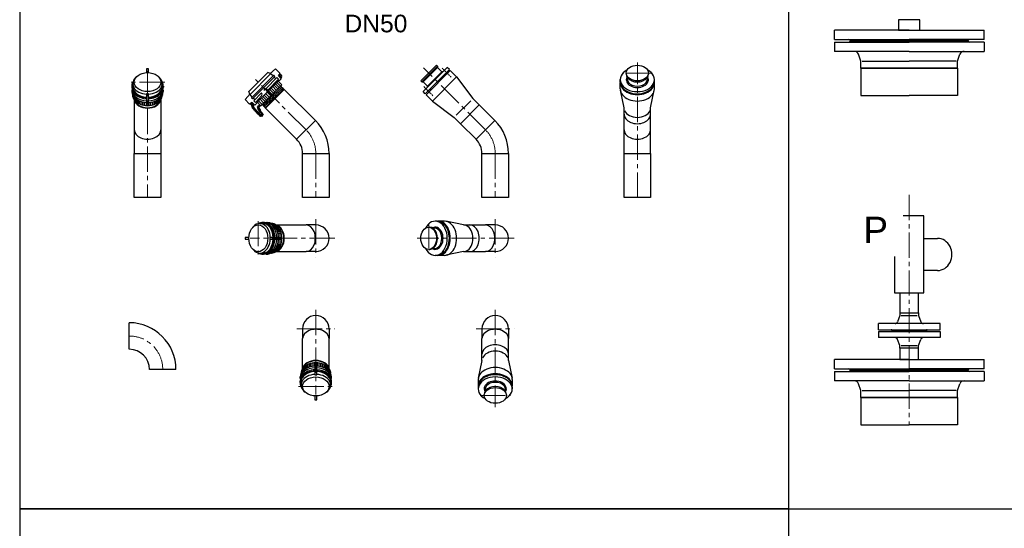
# Model space of a CAD drawing. Header units: millimetres. Extents: x -1994 to 34849, y -5138 to 8304.
# Tile 3 of 19: x 3694 to 5931, y -2995 to -1840. Entities that reach past the tile are written whole.
import ezdxf

# ---------------------------------------------------------------- set-up
doc = ezdxf.new("R2010")
doc.units = ezdxf.units.MM
doc.linetypes.add('MITTE2', pattern=[28.575, 19.05, -3.175, 3.175, -3.175])
doc.layers.add('Mittellinien', color=7, linetype='Continuous')
doc.styles.add('LBB3.5M1000', font='isocp.shx', dxfattribs={"height": 3.5})

msp = doc.modelspace()

# ---------------------------------------------------------------- hatches: boundary and pattern name
h = msp.add_hatch(color=256)
edge = h.paths.add_edge_path()
edge.add_arc((4627.05533, -1998.84052), 1.46848, 45, 405)
edge = h.paths.add_edge_path()
edge.add_arc((4660.62899, -1965.26686), 1.46848, 45, 405)

# ---------------------------------------------------------------- linework, layer by layer
at = {"color": 3}
for p, q in [((5441.72182, -2951.38152), (5441.72182, -751.40153)), ((4253.74063, -1996.39781), (4248.86737, -2001.27107)), ((4257.45723, -2000.11442), (4254.24048, -2003.33117)), ((3942.74541, -2588.69967), (3942.74541, -2528.39967)), ((4048.89541, -2634.54967), (3988.59541, -2634.54967))]:
    msp.add_line(p, q, dxfattribs=at)
at = {"color": 1}
for p, q in [((5545.26285, -1885.22939), (5545.26285, -1864.22939)), ((5715.26285, -1864.22939), (5545.26285, -1864.22939)), ((5715.26285, -1864.22939), (5885.26285, -1864.22939)), ((5885.26285, -1885.22939), (5885.26285, -1864.22939)), ((5545.26285, -1885.22939), (5715.26285, -1885.22939)), ((5545.26285, -1891.22939), (5715.26285, -1891.22939)), ((5545.26285, -1891.22939), (5545.26285, -1912.22939)), ((5581.26285, -1888.22939), (5715.26285, -1888.22939)), ((5581.26285, -1888.22939), (5581.26285, -1888.22939)), ((5885.26285, -1885.22939), (5715.26285, -1885.22939)), ((5849.26285, -1888.22939), (5715.26285, -1888.22939)), ((5885.26285, -1891.22939), (5715.26285, -1891.22939)), ((5849.26285, -1888.22939), (5849.26285, -1888.22939)), ((5885.26285, -1891.22939), (5885.26285, -1912.22939)), ((5715.26285, -1912.22939), (5545.26285, -1912.22939)), ((5605.61285, -1934.22939), (5600.13189, -1918.86874)), ((5715.26285, -1912.22939), (5885.26285, -1912.22939)), ((5824.91285, -1934.22939), (5830.39381, -1918.86874)), ((5605.61285, -1950.22939), (5605.61285, -1934.22939)), ((5608.61285, -1934.22939), (5715.26285, -1934.22939)), ((5821.91285, -1934.22939), (5715.26285, -1934.22939)), ((5824.91285, -1950.22939), (5824.91285, -1934.22939)), ((5072.14641, -1961.35124), (5072.14641, -1963.74936)), ((5122.56369, -1961.35124), (5122.56369, -1963.74936)), ((5605.61285, -1950.22939), (5715.26285, -1950.22939)), ((5824.91285, -1950.22939), (5715.26285, -1950.22939)), ((5058.59076, -1981.01581), (5058.59076, -1976.21958)), ((5058.59076, -1997.48028), (5058.59076, -1983.09157)), ((5074.18128, -1974.78071), (5074.18128, -1970.76548)), ((5120.52882, -1974.78071), (5120.52882, -1970.76548)), ((5136.11934, -1981.01581), (5136.11934, -1976.21958)), ((5136.11934, -1997.48028), (5136.11934, -1983.09157)), ((5067.20505, -2040.6464), (5058.8175, -2000.44061)), ((5127.50505, -2040.64659), (5135.8926, -2000.44061)), ((5067.20505, -2144.13057), (5067.20505, -2040.6464)), ((5127.50505, -2144.13057), (5127.50505, -2040.64659)), ((5748.79045, -2336.89108), (5779.48989, -2336.89108)), ((5779.48989, -2409.77584), (5748.79045, -2409.77584)), ((5694.06285, -2512.26434), (5688.72848, -2526.38474)), ((5694.06285, -2506.26434), (5694.06285, -2512.26434)), ((5694.06285, -2506.26434), (5736.46285, -2506.26434)), ((5697.06285, -2512.26434), (5733.46285, -2512.26434)), ((5736.46285, -2506.26434), (5736.46285, -2512.26434)), ((5736.46285, -2512.26434), (5741.79722, -2526.38474)), ((5645.26285, -2544.26434), (5645.26285, -2530.26434)), ((5785.26285, -2530.26434), (5645.26285, -2530.26434)), ((5645.26285, -2544.26434), (5785.26285, -2544.26434)), ((5645.26285, -2548.26434), (5785.26285, -2548.26434)), ((5645.26285, -2548.26434), (5645.26285, -2562.26434)), ((5676.26285, -2546.26434), (5754.26285, -2546.26434)), ((5676.26285, -2546.26434), (5676.26285, -2546.26434)), ((5676.26285, -2546.26434), (5676.26285, -2546.26434)), ((5676.26285, -2546.26434), (5754.26285, -2546.26434)), ((5754.26285, -2546.26434), (5754.26285, -2546.26434)), ((5754.26285, -2546.26434), (5754.26285, -2546.26434)), ((5785.26285, -2544.26434), (5785.26285, -2530.26434)), ((5785.26285, -2548.26434), (5785.26285, -2562.26434)), ((5785.26285, -2562.26434), (5645.26285, -2562.26434)), ((5694.06285, -2580.26434), (5688.72848, -2566.14394)), ((5736.46285, -2580.26434), (5741.79722, -2566.14394)), ((5694.06285, -2586.26434), (5694.06285, -2580.26434)), ((5697.06285, -2580.26434), (5733.46285, -2580.26434)), ((5736.46285, -2586.26434), (5736.46285, -2580.26434)), ((5545.26285, -2633.26434), (5545.26285, -2612.26434)), ((5715.26285, -2612.26434), (5545.26285, -2612.26434)), ((5715.26285, -2612.26434), (5885.26285, -2612.26434)), ((5885.26285, -2633.26434), (5885.26285, -2612.26434)), ((5545.26285, -2633.26434), (5715.26285, -2633.26434)), ((5545.26285, -2639.26434), (5715.26285, -2639.26434)), ((5545.26285, -2639.26434), (5545.26285, -2660.26434)), ((5581.26285, -2636.26434), (5715.26285, -2636.26434)), ((5581.26285, -2636.26434), (5581.26285, -2636.26434)), ((5885.26285, -2633.26434), (5715.26285, -2633.26434)), ((5849.26285, -2636.26434), (5715.26285, -2636.26434)), ((5885.26285, -2639.26434), (5715.26285, -2639.26434)), ((5849.26285, -2636.26434), (5849.26285, -2636.26434)), ((5885.26285, -2639.26434), (5885.26285, -2660.26434)), ((5715.26285, -2660.26434), (5545.26285, -2660.26434)), ((5715.26285, -2660.26434), (5885.26285, -2660.26434)), ((5605.61285, -2682.26434), (5600.13189, -2666.90369)), ((5605.61285, -2698.26434), (5605.61285, -2682.26434)), ((5608.61285, -2682.26434), (5715.26285, -2682.26434)), ((5821.91285, -2682.26434), (5715.26285, -2682.26434)), ((5824.91285, -2682.26434), (5830.39381, -2666.90369)), ((5824.91285, -2698.26434), (5824.91285, -2682.26434)), ((5605.61285, -2698.26434), (5715.26285, -2698.26434)), ((5824.91285, -2698.26434), (5715.26285, -2698.26434))]:
    msp.add_line(p, q, dxfattribs=at)
for p, q in [((4640.96491, -1943.52604), (4605.31451, -1979.17645)), ((4607.71263, -1981.57456), (4643.36303, -1945.92416)), ((4643.36303, -1945.92416), (4640.96491, -1943.52604)), ((4643.36303, -1945.92416), (4643.36303, -1948.8019)), ((4257.50071, -1960.4195), (4214.44414, -2003.47607)), ((4217.26194, -2009.80798), (4263.83262, -1963.2373)), ((4271.33756, -1966.51829), (4220.54293, -2017.31292)), ((4273.80383, -1968.98455), (4223.0092, -2019.77918)), ((4263.22854, -1962.63322), (4257.50071, -1960.4195)), ((4275.36651, -1951.79644), (4262.27619, -1963.48348)), ((4262.27619, -1963.48348), (4262.93131, -1964.1386)), ((4270.07924, -1967.77661), (4263.83262, -1963.2373)), ((4273.80383, -1968.98455), (4271.33756, -1966.51829)), ((4285.75039, -1962.18032), (4275.36651, -1951.79644)), ((4282.07289, -1968.06556), (4285.75039, -1962.18032)), ((4288.26723, -1974.2599), (4282.07289, -1968.06556)), ((4285.10512, -1963.21297), (4288.33817, -1966.44602)), ((4610.59037, -1981.57456), (4643.36303, -1948.8019)), ((4665.41853, -1948.80909), (4610.59756, -2003.63007)), ((4670.21477, -1953.60532), (4615.39379, -2008.4263)), ((4672.29053, -1955.68108), (4617.46955, -2010.50206)), ((4620.18284, -1991.16704), (4652.9555, -1958.39437)), ((4643.36303, -1948.8019), (4652.9555, -1958.39437)), ((4655.83325, -1958.39437), (4652.9555, -1958.39437)), ((4670.21477, -1953.60532), (4665.41853, -1948.80909)), ((4686.67924, -1970.06979), (4672.29053, -1955.68108)), ((3948.30745, -1991.03818), (3948.30745, -1993.50444)), ((3950.57063, -1985.4069), (3950.57063, -1992.23425)), ((4017.87873, -1985.4069), (4017.87873, -1992.23425)), ((4020.14191, -1991.03818), (4020.14191, -1993.50444)), ((4233.70189, -2027.27125), (4281.2959, -1979.67724)), ((4241.91208, -2035.48145), (4289.50609, -1987.88744)), ((4278.35628, -1971.78216), (4253.74063, -1996.39781)), ((4257.45723, -2000.11442), (4282.07289, -1975.49876)), ((4274.63968, -1973.02103), (4271.77396, -1971.01443)), ((4280.09565, -1997.29789), (4271.88545, -1989.08769)), ((4275.87855, -1974.2599), (4274.63968, -1973.02103)), ((4283.29266, -1994.10088), (4275.08246, -1985.89068)), ((4286.48967, -1990.90386), (4278.27948, -1982.69367)), ((4282.07289, -1975.49876), (4278.35628, -1971.78216)), ((4279.59515, -1977.9765), (4289.50609, -1987.88744)), ((4280.83402, -1976.73763), (4283.31176, -1979.21537)), ((4283.31176, -1979.21537), (4288.26723, -1974.2599)), ((4286.63027, -1991.88558), (4286.63027, -1990.76326)), ((4288.91627, -1970.47018), (4287.348, -1973.34067)), ((4605.31451, -1979.17645), (4607.71263, -1981.57456)), ((4607.71263, -1981.57456), (4610.59037, -1981.57456)), ((4620.18284, -1991.16704), (4610.59037, -1981.57456)), ((4620.18284, -1994.04478), (4620.18284, -1991.16704)), ((4631.85826, -2024.89077), (4686.67924, -1970.06979)), ((4686.67924, -1970.06979), (4723.75414, -2019.32713)), ((3948.37912, -1999.71599), (3948.37912, -2003.43259)), ((3948.37912, -1999.71599), (3949.32556, -1999.71599)), ((3950.57063, -2002.68376), (3950.57063, -2007.23622)), ((3950.57063, -2010.95282), (3950.57063, -2011.68445)), ((3950.94542, -2015.22603), (3950.94542, -2011.65704)), ((3951.47052, -2017.1507), (3951.47052, -2012.55497)), ((3952.12689, -2018.83731), (3952.12689, -2013.56416)), ((4016.32247, -2018.83731), (4016.32247, -2013.56416)), ((4016.97884, -2017.1507), (4016.97884, -2012.55497)), ((4017.50394, -2015.22603), (4017.50394, -2011.65704)), ((4017.87873, -2002.68376), (4017.87873, -2007.23622)), ((4017.87873, -2010.95282), (4017.87873, -2011.68445)), ((4020.07023, -1999.71599), (4019.1238, -1999.71599)), ((4020.07023, -1999.71599), (4020.07023, -2003.43259)), ((4205.82109, -2021.34187), (4217.50813, -2008.25155)), ((4216.65787, -2009.2039), (4214.44414, -2003.47607)), ((4221.80125, -2016.0546), (4217.26194, -2009.80798)), ((4217.50813, -2008.25155), (4218.16325, -2008.90667)), ((4225.8068, -2024.33164), (4243.10501, -2006.09696)), ((4229.52341, -2028.04824), (4243.54976, -2013.26255)), ((4257.71656, -2019.67698), (4249.50636, -2011.46678)), ((4251.4259, -2040.03979), (4294.06444, -1997.40126)), ((4252.38515, -2040.99904), (4295.02368, -1998.3605)), ((4260.91357, -2016.47997), (4252.70337, -2008.26977)), ((4253.74063, -1996.39781), (4257.45723, -2000.11442)), ((4264.11058, -2013.28295), (4255.90039, -2005.07276)), ((4267.3076, -2010.08594), (4259.0974, -2001.87574)), ((4270.50461, -2006.88893), (4262.29441, -1998.67873)), ((4273.70162, -2003.69191), (4265.49142, -1995.48172)), ((4276.89863, -2000.4949), (4268.68844, -1992.2847)), ((4286.63027, -1991.88558), (4288.40829, -1991.88558)), ((4288.6481, -1991.98492), (4288.68924, -1992.02606)), ((4288.78858, -1994.04389), (4288.78858, -1992.26587)), ((4288.78858, -1994.04389), (4290.56659, -1994.04389)), ((4290.80641, -1994.14322), (4290.84755, -1994.18437)), ((4290.94688, -1996.2022), (4290.94688, -1994.42418)), ((4290.94688, -1996.2022), (4292.7249, -1996.2022)), ((4292.96471, -1996.30153), (4293.00586, -1996.34267)), ((4293.10519, -1998.3605), (4293.10519, -1996.58249)), ((4294.06444, -1997.40126), (4295.02368, -1998.3605)), ((4615.39379, -2008.4263), (4610.59756, -2003.63007)), ((4617.46955, -2010.50206), (4631.85826, -2024.89077)), ((3953.14427, -2020.81141), (3953.14427, -2014.94228)), ((3954.07468, -2022.25735), (3954.07468, -2144.13057)), ((3954.4242, -2022.74172), (3954.4242, -2016.44037)), ((3955.91926, -2024.55686), (3955.91926, -2017.94774)), ((3957.5664, -2026.2091), (3957.5664, -2019.38185)), ((3959.26667, -2027.64835), (3959.26667, -2020.66845)), ((3961.44515, -2029.20141), (3961.44515, -2022.08783)), ((3963.57049, -2030.47273), (3963.57049, -2023.26936)), ((3966.33343, -2031.84007), (3966.33343, -2024.55648)), ((3969.52144, -2033.09017), (3969.52144, -2025.74582)), ((3973.24079, -2034.17832), (3973.24079, -2026.78948)), ((3977.33207, -2034.97701), (3977.33207, -2027.5599)), ((3981.52962, -2035.40502), (3981.52962, -2027.97417)), ((3986.91974, -2035.40502), (3986.91974, -2027.97417)), ((3991.11729, -2034.97701), (3991.11729, -2027.5599)), ((3995.20856, -2034.17832), (3995.20856, -2026.78948)), ((3998.92791, -2033.09017), (3998.92791, -2025.74582)), ((4002.11592, -2031.84007), (4002.11592, -2024.55648)), ((4004.87887, -2030.47273), (4004.87887, -2023.26936)), ((4007.00421, -2029.20141), (4007.00421, -2022.08783)), ((4009.18269, -2027.64835), (4009.18269, -2020.66845)), ((4010.88296, -2026.2091), (4010.88296, -2019.38185)), ((4012.5301, -2024.55686), (4012.5301, -2017.94774)), ((4014.02516, -2022.74172), (4014.02516, -2016.44037)), ((4014.37468, -2022.25735), (4014.37468, -2144.13057)), ((4015.30509, -2020.81141), (4015.30509, -2014.94228)), ((4216.20497, -2031.72575), (4205.82109, -2021.34187)), ((4222.0902, -2028.04824), (4216.20497, -2031.72575)), ((4217.23762, -2031.08048), (4220.47066, -2034.31352)), ((4223.0092, -2019.77918), (4220.54293, -2017.31292)), ((4228.28454, -2034.24258), (4222.0902, -2028.04824)), ((4224.49483, -2034.89163), (4227.36531, -2033.32336)), ((4227.04567, -2020.61504), (4225.03907, -2017.74931)), ((4229.52341, -2028.04824), (4225.8068, -2024.33164)), ((4228.28454, -2021.85391), (4227.04567, -2020.61504)), ((4233.24001, -2029.28711), (4228.28454, -2034.24258)), ((4230.76227, -2026.80938), (4233.24001, -2029.28711)), ((4232.00114, -2025.57051), (4241.91208, -2035.48145)), ((4244.92851, -2032.46503), (4236.71831, -2024.25483)), ((4248.12552, -2029.26802), (4239.91532, -2021.05782)), ((4251.32253, -2026.071), (4243.11233, -2017.86081)), ((4245.91023, -2032.60563), (4244.78791, -2032.60563)), ((4245.91023, -2032.60563), (4245.91023, -2034.38364)), ((4246.00956, -2034.62346), (4246.05071, -2034.6646)), ((4248.06853, -2034.76393), (4246.29052, -2034.76393)), ((4254.51954, -2022.87399), (4246.30935, -2014.66379)), ((4248.06853, -2034.76393), (4248.06853, -2036.54195)), ((4631.85826, -2024.89077), (4681.1156, -2061.96567)), ((4685.91184, -2057.16944), (4718.9579, -2024.12337)), ((4723.75414, -2019.32713), (4738.14285, -2033.71584)), ((4248.16787, -2036.78176), (4248.20901, -2036.82291)), ((4250.22684, -2036.92224), (4248.44882, -2036.92224)), ((4250.22684, -2036.92224), (4250.22684, -2038.70026)), ((4250.32617, -2038.94007), (4250.36732, -2038.98121)), ((4252.38515, -2039.08055), (4250.60713, -2039.08055)), ((4252.38515, -2040.99904), (4251.4259, -2040.03979)), ((4323.09582, -2111.70972), (4365.73436, -2069.07118)), ((4695.50431, -2076.35438), (4681.1156, -2061.96567)), ((4730.85965, -2111.70972), (4773.49819, -2069.07118)), ((4336.52498, -2144.13057), (4396.82498, -2144.13057)), ((4744.2888, -2144.13057), (4804.5888, -2144.13057)), ((4239.43154, -2302.93199), (4246.2589, -2302.93199)), ((4245.06282, -2300.66881), (4247.52909, -2300.66881)), ((4253.74063, -2300.74049), (4257.45723, -2300.74049)), ((4253.74063, -2300.74049), (4253.74063, -2301.68692)), ((4256.7084, -2302.93199), (4261.26086, -2302.93199)), ((4264.97746, -2302.93199), (4265.70909, -2302.93199)), ((4269.25068, -2303.30678), (4265.68168, -2303.30678)), ((4271.17534, -2303.83188), (4266.57961, -2303.83188)), ((4272.86195, -2304.48825), (4267.5888, -2304.48825)), ((4642.80428, -2297.82175), (4638.00804, -2297.82175)), ((4659.26875, -2297.82175), (4644.88004, -2297.82175)), ((4702.43506, -2306.43604), (4662.22908, -2298.04849)), ((4274.83606, -2305.50563), (4268.96692, -2305.50563)), ((4276.76636, -2306.78556), (4270.46501, -2306.78556)), ((4278.5815, -2308.28062), (4271.97238, -2308.28062)), ((4280.23374, -2309.92776), (4273.4065, -2309.92776)), ((4281.673, -2311.62803), (4274.6931, -2311.62803)), ((4283.22605, -2313.80651), (4276.11247, -2313.80651)), ((4276.28199, -2306.43604), (4344.41509, -2306.43604)), ((4284.49738, -2315.93185), (4277.294, -2315.93185)), ((4285.86471, -2318.69479), (4278.58112, -2318.69479)), ((4287.11481, -2321.88281), (4279.77046, -2321.88281)), ((4288.20297, -2325.60215), (4280.81412, -2325.60215)), ((4366.67498, -2306.43604), (4344.41509, -2306.43604)), ((4623.13971, -2311.3774), (4625.53783, -2311.3774)), ((4636.56917, -2313.41227), (4632.55395, -2313.41227)), ((4702.43506, -2306.43604), (4752.17892, -2306.43604)), ((4774.4388, -2306.43604), (4752.17892, -2306.43604)), ((4288.20297, -2347.56993), (4280.81412, -2347.56993)), ((4289.00165, -2329.69343), (4281.58454, -2329.69343)), ((4289.00165, -2343.47865), (4281.58454, -2343.47865)), ((4289.42967, -2333.89098), (4281.99882, -2333.89098)), ((4289.42967, -2339.2811), (4281.99882, -2339.2811)), ((4239.43154, -2370.24009), (4246.2589, -2370.24009)), ((4253.74063, -2372.43159), (4253.74063, -2371.48516)), ((4256.7084, -2370.24009), (4261.26086, -2370.24009)), ((4264.97746, -2370.24009), (4265.70909, -2370.24009)), ((4269.25068, -2369.8653), (4265.68168, -2369.8653)), ((4271.17534, -2369.3402), (4266.57961, -2369.3402)), ((4272.86195, -2368.68383), (4267.5888, -2368.68383)), ((4274.83606, -2367.66645), (4268.96692, -2367.66645)), ((4276.76636, -2366.38652), (4270.46501, -2366.38652)), ((4278.5815, -2364.89146), (4271.97238, -2364.89146)), ((4280.23374, -2363.24432), (4273.4065, -2363.24432)), ((4281.673, -2361.54405), (4274.6931, -2361.54405)), ((4283.22605, -2359.36557), (4276.11247, -2359.36557)), ((4276.28199, -2366.73604), (4344.41509, -2366.73604)), ((4284.49738, -2357.24023), (4277.294, -2357.24023)), ((4285.86471, -2354.47729), (4278.58112, -2354.47729)), ((4287.11481, -2351.28927), (4279.77046, -2351.28927)), ((4366.67498, -2366.73604), (4344.41509, -2366.73604)), ((4623.13971, -2361.79468), (4625.53783, -2361.79468)), ((4636.56917, -2359.75981), (4632.55395, -2359.75981)), ((4702.43487, -2366.73604), (4662.22908, -2375.12359)), ((4702.43487, -2366.73604), (4752.17892, -2366.73604)), ((4774.4388, -2366.73604), (4752.17892, -2366.73604)), ((4245.06282, -2372.50327), (4247.52909, -2372.50327)), ((4253.74063, -2372.43159), (4257.45723, -2372.43159)), ((4642.80428, -2375.35033), (4638.00804, -2375.35033)), ((4659.26875, -2375.35033), (4644.88004, -2375.35033)), ((4336.52498, -2542.32036), (4336.52498, -2564.58024)), ((4396.82498, -2542.32036), (4396.82498, -2564.58024)), ((4744.2888, -2542.32036), (4744.2888, -2564.58024)), ((4804.5888, -2542.32036), (4804.5888, -2564.58024)), ((4336.52498, -2632.71335), (4336.52498, -2564.58024)), ((4396.82498, -2632.71335), (4396.82498, -2564.58024)), ((4744.2888, -2614.3241), (4744.2888, -2564.58024)), ((4804.5888, -2614.32429), (4804.5888, -2564.58024)), ((4744.2888, -2614.3241), (4735.90125, -2654.53008)), ((4804.5888, -2614.32429), (4812.97635, -2654.53008)), ((4333.39572, -2639.74466), (4333.39572, -2643.31365)), ((4333.92082, -2637.81999), (4333.92082, -2642.41572)), ((4334.57719, -2636.13338), (4334.57719, -2641.40653)), ((4335.59457, -2634.15928), (4335.59457, -2640.02841)), ((4336.8745, -2632.22897), (4336.8745, -2638.53032)), ((4338.36956, -2630.41383), (4338.36956, -2637.02296)), ((4340.0167, -2628.76159), (4340.0167, -2635.58884)), ((4341.71697, -2627.32234), (4341.71697, -2634.30224)), ((4343.89545, -2625.76928), (4343.89545, -2632.88286)), ((4346.02079, -2624.49796), (4346.02079, -2631.70133)), ((4348.78373, -2623.13062), (4348.78373, -2630.41421)), ((4351.97174, -2621.88052), (4351.97174, -2629.22488)), ((4355.69109, -2620.79237), (4355.69109, -2628.18121)), ((4359.78237, -2619.99368), (4359.78237, -2627.41079)), ((4363.97992, -2619.56567), (4363.97992, -2626.99652)), ((4369.37004, -2619.56567), (4369.37004, -2626.99652)), ((4373.56759, -2619.99368), (4373.56759, -2627.41079)), ((4377.65886, -2620.79237), (4377.65886, -2628.18121)), ((4381.37821, -2621.88052), (4381.37821, -2629.22488)), ((4384.56622, -2623.13062), (4384.56622, -2630.41421)), ((4387.32917, -2624.49796), (4387.32917, -2631.70133)), ((4389.45451, -2625.76928), (4389.45451, -2632.88286)), ((4391.63299, -2627.32234), (4391.63299, -2634.30224)), ((4393.33326, -2628.76159), (4393.33326, -2635.58884)), ((4394.9804, -2630.41383), (4394.9804, -2637.02296)), ((4396.47546, -2632.22897), (4396.47546, -2638.53032)), ((4397.75539, -2634.15928), (4397.75539, -2640.02841)), ((4398.77277, -2636.13338), (4398.77277, -2641.40653)), ((4399.42914, -2637.81999), (4399.42914, -2642.41572)), ((4399.95424, -2639.74466), (4399.95424, -2643.31365)), ((4330.75775, -2663.93251), (4330.75775, -2661.46625)), ((4330.82942, -2655.2547), (4330.82942, -2651.5381)), ((4330.82942, -2655.2547), (4331.77586, -2655.2547)), ((4333.02093, -2644.01787), (4333.02093, -2643.28624)), ((4333.02093, -2652.28693), (4333.02093, -2647.73447)), ((4333.02093, -2669.5638), (4333.02093, -2662.73644)), ((4400.32902, -2644.01787), (4400.32902, -2643.28624)), ((4400.32902, -2652.28693), (4400.32902, -2647.73447)), ((4400.32902, -2669.5638), (4400.32902, -2662.73644)), ((4402.52053, -2655.2547), (4401.5741, -2655.2547)), ((4402.52053, -2655.2547), (4402.52053, -2651.5381)), ((4402.59221, -2663.93251), (4402.59221, -2661.46625)), ((4735.67452, -2657.49041), (4735.67452, -2671.87912)), ((4813.20309, -2657.49041), (4813.20309, -2671.87912)), ((4735.67452, -2673.95488), (4735.67452, -2678.75111)), ((4751.26503, -2680.18999), (4751.26503, -2684.20521)), ((4797.61257, -2680.18999), (4797.61257, -2684.20521)), ((4813.20309, -2673.95488), (4813.20309, -2678.75111)), ((4749.23016, -2693.61945), (4749.23016, -2691.22133)), ((4799.64745, -2693.61945), (4799.64745, -2691.22133))]:
    msp.add_line(p, q)
at = {"color": 1, "linetype": 'MITTE2', "lineweight": 5, "ltscale": 3}
for p, q in [((5097.35505, -2244.13057), (5097.35505, -1937.26063)), ((5131.71988, -1961.35124), (5062.99022, -1961.35124))]:
    msp.add_line(p, q, dxfattribs=at)
at = {"linetype": 'MITTE2', "lineweight": 5, "ltscale": 3}
for p, q in [((3984.22468, -1956.95131), (3984.22468, -2244.13057)), ((4752.17892, -2090.39045), (4611.61219, -1949.82372)), ((4023.34802, -1981.94778), (3945.10134, -1981.94778)), ((4344.41509, -2090.39045), (4227.73258, -1973.70794)), ((4366.67498, -2144.13057), (4366.67498, -2244.13057)), ((4774.4388, -2144.13057), (4774.4388, -2244.13057)), ((5715.26285, -2238.08123), (5715.26285, -2760.26434)), ((4235.97243, -2297.4627), (4235.97243, -2375.70938)), ((4366.67498, -2293.50271), (4366.67498, -2379.66937)), ((4623.13971, -2302.22121), (4623.13971, -2370.95087)), ((4774.4388, -2293.50271), (4774.4388, -2379.66937)), ((4409.75831, -2336.58604), (4217.82911, -2336.58604)), ((4817.52214, -2336.58604), (4596.81055, -2336.58604)), ((4366.67498, -2499.23702), (4366.67498, -2691.16623)), ((4774.4388, -2499.23702), (4774.4388, -2719.94861)), ((4323.59165, -2542.32036), (4409.75831, -2542.32036)), ((4731.35547, -2542.32036), (4817.52214, -2542.32036)), ((4327.55164, -2673.02291), (4405.79832, -2673.02291)), ((4740.07397, -2693.61945), (4808.80363, -2693.61945))]:
    msp.add_line(p, q, dxfattribs=at)
at = {"lineweight": 15}
for p, q in [((4245.91023, -2032.60563), (4288.78858, -1994.04389)), ((4248.06853, -2034.76393), (4290.94688, -1996.2022)), ((4250.22684, -2036.92224), (4293.10519, -1998.3605)), ((4275.4819, -2001.91164), (4286.63027, -1991.88558))]:
    msp.add_line(p, q, dxfattribs=at)
at = {"color": 1}
for points in [[(5691.11285, -1864.22939), (5739.41285, -1864.22939), (5739.41285, -1840.22939), (5691.11285, -1840.22939)], [(5067.20505, -2144.13057), (5127.50505, -2144.13057), (5127.50505, -2244.13057), (5067.20505, -2244.13057)], [(5694.06285, -2612.26434), (5736.46285, -2612.26434), (5736.46285, -2586.26434), (5694.06285, -2586.26434)]]:
    msp.add_lwpolyline(points, close=True, dxfattribs=at)
for points in [[(3986.19945, -1960.46483), (3986.19945, -1951.79644), (3982.2499, -1951.79644), (3982.2499, -1960.46483)], [(4239.09768, -2032.66705), (4235.45514, -2036.30959), (4237.48557, -2038.34002), (4241.12811, -2034.69748)], [(4214.48947, -2334.61127), (4205.82109, -2334.61127), (4205.82109, -2338.56081), (4214.48947, -2338.56081)], [(4364.7002, -2694.50586), (4364.7002, -2703.17425), (4368.64975, -2703.17425), (4368.64975, -2694.50586)]]:
    msp.add_lwpolyline(points)
for points in [[(5715.26285, -1950.22939), (5605.61285, -1950.22939), (5605.61285, -2012.22939), (5715.26285, -2012.22939)], [(5715.26285, -1950.22939), (5824.91285, -1950.22939), (5824.91285, -2012.22939), (5715.26285, -2012.22939)], [(5748.79045, -2285.88044), (5748.79045, -2285.88044), (5681.73594, -2285.88044), (5681.73594, -2460.78649), (5748.79045, -2460.78649), (5748.79045, -2285.88044)], [(5694.06285, -2460.78649), (5694.06285, -2506.26434), (5736.46285, -2506.26434), (5736.46285, -2460.78649)], [(5715.26285, -2698.26434), (5605.61285, -2698.26434), (5605.61285, -2760.26434), (5715.26285, -2760.26434)], [(5715.26285, -2698.26434), (5824.91285, -2698.26434), (5824.91285, -2760.26434), (5715.26285, -2760.26434)]]:
    msp.add_lwpolyline(points, dxfattribs=at)
for points in [[(3982.2499, -2008.25155), (3982.2499, -2035.30686), (3986.19945, -2035.30686), (3986.19945, -2008.25155)], [(4323.09582, -2111.70972), (4365.73436, -2069.07118), (4295.02368, -1998.3605), (4252.38515, -2040.99904)], [(4730.85965, -2111.70972), (4773.49819, -2069.07118), (4738.14285, -2033.71584), (4695.50431, -2076.35438)], [(3954.07468, -2144.13057), (4014.37468, -2144.13057), (4014.37468, -2244.13057), (3954.07468, -2244.13057)], [(4336.52498, -2144.13057), (4396.82498, -2144.13057), (4396.82498, -2244.13057), (4336.52498, -2244.13057)], [(4744.2888, -2144.13057), (4804.5888, -2144.13057), (4804.5888, -2244.13057), (4744.2888, -2244.13057)], [(4262.27619, -2338.56081), (4289.3315, -2338.56081), (4289.3315, -2334.61127), (4262.27619, -2334.61127)], [(4368.64975, -2646.71914), (4368.64975, -2619.66383), (4364.7002, -2619.66383), (4364.7002, -2646.71914)]]:
    msp.add_lwpolyline(points, close=True)
at = {"color": 3}
msp.add_lwpolyline([(5441.72182, -2951.38152), (3693.69066, -2951.38152), (3693.69066, -5137.93409), (5441.72182, -5137.93409)], close=True, dxfattribs=at)
for centre, radius in [((4285.59895, -1968.07762), 1.71765), ((4660.62899, -1965.26686), 1.46848), ((4627.05533, -1998.84052), 1.46848), ((4222.10227, -2031.57431), 1.71765), ((4222.1853, -2034.31618), 1.78561), ((4222.95505, -2037.39725), 1.78561), ((4235.91164, -2037.72544), 1.78561), ((4224.35514, -2039.98801), 1.78561), ((4226.17543, -2042.29859), 1.78561), ((4228.17081, -2044.57412), 1.78561), ((4230.09617, -2046.77964), 1.78561), ((4232.09153, -2049.1252), 1.78561), ((4234.0169, -2051.26069), 1.78561), ((4236.18737, -2053.36113), 1.78561), ((4236.25647, -2040.55716), 1.78561), ((4237.18844, -2043.07797), 1.78561), ((4238.49789, -2055.53156), 1.78561), ((4238.63844, -2045.42602), 1.78561), ((4240.05382, -2048.29208), 1.78561), ((4240.59828, -2057.91212), 1.78561), ((4241.43475, -2050.70921), 1.78561), ((4243.54097, -2052.67727), 1.78561), ((4243.67811, -2058.20268), 1.78561), ((4244.88728, -2055.54335), 1.78561)]:
    msp.add_circle(centre, radius)
at = {"color": 1}
for centre, radius, start, end in [((5578.26285, -1888.22939), 3, 0, 90), ((5578.26285, -1888.22939), 3, 270, 0), ((5852.26285, -1888.22939), 3, 90, 180), ((5852.26285, -1888.22939), 3, 180, 270), ((5590.7135, -1922.22939), 10, 19.63732419, 90), ((5839.8122, -1922.22939), 10, 90, 160.36267581), ((5683.11564, -2524.26434), 6, 270, 339.30454927), ((5747.41006, -2524.26434), 6, 200.69545073, 270), ((5674.26285, -2546.26434), 2, 0, 90), ((5674.26285, -2546.26434), 2, 270, 0), ((5756.26285, -2546.26434), 2, 90, 180), ((5756.26285, -2546.26434), 2, 180, 270), ((5683.11564, -2568.26434), 6, 20.69545073, 90), ((5747.41006, -2568.26434), 6, 90, 159.30454927), ((5578.26285, -2636.26434), 3, 0, 90), ((5578.26285, -2636.26434), 3, 270, 0), ((5852.26285, -2636.26434), 3, 90, 180), ((5852.26285, -2636.26434), 3, 180, 270), ((5590.7135, -2670.26434), 10, 19.63732419, 90), ((5839.8122, -2670.26434), 10, 90, 160.36267581)]:
    msp.add_arc(centre, radius, start, end, dxfattribs=at)
for centre, radius, start, end in [((4285.94005, -1968.84414), 3.39145, 331.35026632, 45), ((4238.56121, -2009.97558), 5.97409, 326.61899908, 40.48427326), ((4288.40829, -1992.22473), 0.33915, 45, 90), ((4288.44943, -1992.26587), 0.33915, 0, 45), ((4290.56659, -1994.38304), 0.33915, 45, 90), ((4290.60774, -1994.42418), 0.33915, 0, 45), ((4292.7249, -1996.54134), 0.33915, 45, 90), ((4292.76604, -1996.58249), 0.33915, 0, 45), ((4222.86878, -2031.9154), 3.39145, 225, 298.64973368), ((4246.24937, -2034.38364), 0.33915, 180, 225), ((4246.29052, -2034.42479), 0.33915, 225, 270), ((4248.40768, -2036.54195), 0.33915, 180, 225), ((4248.44882, -2036.5831), 0.33915, 225, 270), ((4250.56598, -2038.70026), 0.33915, 180, 225), ((4250.60713, -2038.7414), 0.33915, 225, 270), ((4290.67498, -2144.13057), 106.15, 0, 45), ((4698.4388, -2144.13057), 106.15, 0, 45), ((4290.67498, -2144.13057), 45.85, 0, 45), ((4698.4388, -2144.13057), 45.85, 0, 45), ((4366.67498, -2336.58604), 30.15, 270, 90), ((4774.4388, -2336.58604), 30.15, 270, 90), ((3942.74541, -2634.54967), 106.15, 0, 90), ((4366.67498, -2542.32036), 30.15, 0, 180), ((4774.4388, -2542.32036), 30.15, 0, 180), ((3942.74541, -2634.54967), 45.85, 0, 90)]:
    msp.add_arc(centre, radius, start, end)
at = {"linetype": 'MITTE2', "lineweight": 5, "ltscale": 3}
for centre, end in [((4290.67498, -2144.13057), 45), ((4698.4388, -2144.13057), 45), ((3942.74541, -2634.54967), 90)]:
    msp.add_arc(centre, 76, 0, end, dxfattribs=at)
at = {"color": 1}
msp.add_ellipse((5097.35505, -1961.35124), major_axis=(-25.20864, 0), ratio=0.7071067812, dxfattribs=at)
for centre, major_axis, ratio, start_param, end_param in [((3984.22468, -1985.4069), (33.65405, 0), 0.7071067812, 2.369992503, 4.6536766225), ((3984.22468, -1985.4069), (33.65405, 0), 0.7071067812, 4.7711013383, 7.0547854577), ((3984.22468, -1991.03818), (35.91723, 0), 0.7315358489, 2.732916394, 4.657380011), ((3984.22468, -1991.03818), (35.91723, 0), 0.7315358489, 4.7673979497, 6.691861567), ((3984.22468, -1993.50444), (35.91723, 0), 0.7315358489, 4.7673979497, 6.643246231), ((3984.22468, -1993.50444), (35.91723, 0), 0.7315358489, 3.1415926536, 4.657380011), ((3984.22468, -1998.0569), (35.91723, 0), 0.7315358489, 3.2047785, 4.6573800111), ((3984.22468, -2001.7735), (35.91723, 0), 0.7315358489, 3.2047785, 4.6573800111), ((3984.22468, -1992.23425), (33.65405, 0), 0.7071067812, 3.1415926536, 4.6536766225), ((3984.22468, -2011.68445), (33.65405, 0), 0.7071067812, 3.1415926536, 6.2831853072), ((3984.22468, -1992.23425), (33.65405, 0), 0.7071067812, 4.7711013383, 6.2831853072), ((3984.22468, -1998.0569), (35.91723, 0), 0.7315358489, 4.7673979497, 6.2199994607), ((3984.22468, -2001.7735), (35.91723, 0), 0.7315358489, 4.7673979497, 6.2199994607), ((3984.22468, -2019.67977), (-30.15, 0), 0.7071067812, 0.1408575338, 3.00073512), ((3984.22468, -2018.72052), (-30.15, 0), 0.7071067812, 0.2091144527, 2.9324782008), ((3984.22468, -2090.39045), (-30.15, 0), 0.7071067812, 6.2831853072, 9.4247779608), ((4239.43154, -2336.58604), (0, 33.65405), 0.7071067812, 4.7711013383, 7.0547854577), ((4245.06282, -2336.58604), (0, 35.91723), 0.7315358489, 4.7673979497, 6.691861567), ((4247.52909, -2336.58604), (0, 35.91723), 0.7315358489, 4.7673979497, 6.643246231), ((4246.2589, -2336.58604), (0, 33.65405), 0.7071067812, 4.7711013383, 6.2831853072), ((4252.08154, -2336.58604), (0, 35.91723), 0.7315358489, 4.7673979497, 6.2199994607), ((4255.79815, -2336.58604), (0, 35.91723), 0.7315358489, 4.7673979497, 6.2199994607), ((4265.70909, -2336.58604), (0, 33.65405), 0.7071067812, 3.1415926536, 6.2831853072), ((4638.00804, -2336.58604), (0, -38.76429), 0.7071067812, 5.3505811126, 10.3573821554), ((4642.80428, -2336.58604), (0, -38.76429), 0.7071067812, 0, 3.1415926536), ((4644.88004, -2336.58604), (0, -38.76429), 0.7071067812, 6.2453119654, 9.4626513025), ((4659.26875, -2336.58604), (0, -38.76429), 0.7071067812, 6.2831853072, 9.4247779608), ((4273.70441, -2336.58604), (0, -30.15), 0.7071067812, 0.1408575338, 3.00073512), ((4272.74517, -2336.58604), (0, -30.15), 0.7071067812, 0.2091144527, 2.9324782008), ((4344.41509, -2336.58604), (0, -30.15), 0.7071067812, 6.2831853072, 9.4247779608), ((4625.53783, -2336.58604), (0, -25.20864), 0.7071067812, 0, 3.1415926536), ((4638.00804, -2336.58604), (0, -25.20864), 0.7071067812, 5.9258366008, 9.7821266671), ((4636.56917, -2336.58604), (0, 23.17377), 0.7071067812, 3.1415926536, 6.2831853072), ((4702.43487, -2336.58604), (0, -30.15), 0.7071067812, 0.2965799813, 2.845012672), ((4716.82358, -2336.58604), (0, -30.15), 0.7071067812, 0, 3.1415926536), ((4752.17892, -2336.58604), (0, -30.15), 0.7071067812, 6.2831853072, 9.4247779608), ((4239.43154, -2336.58604), (0, 33.65405), 0.7071067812, 2.369992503, 4.6536766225), ((4245.06282, -2336.58604), (0, 35.91723), 0.7315358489, 2.732916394, 4.657380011), ((4246.2589, -2336.58604), (0, 33.65405), 0.7071067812, 3.1415926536, 4.6536766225), ((4247.52909, -2336.58604), (0, 35.91723), 0.7315358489, 3.1415926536, 4.657380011), ((4252.08154, -2336.58604), (0, 35.91723), 0.7315358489, 3.2047785, 4.6573800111), ((4255.79815, -2336.58604), (0, 35.91723), 0.7315358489, 3.2047785, 4.6573800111), ((4366.67498, -2564.58024), (30.15, 0), 0.7071067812, 6.2831853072, 9.4247779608), ((4774.4388, -2564.58024), (30.15, 0), 0.7071067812, 6.2831853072, 9.4247779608), ((4774.4388, -2599.93558), (30.15, 0), 0.7071067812, 0, 3.1415926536), ((4774.4388, -2614.32429), (30.15, 0), 0.7071067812, 0.2965799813, 2.845012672), ((4366.67498, -2635.29092), (30.15, 0), 0.7071067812, 0.1408575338, 3.00073512), ((4366.67498, -2636.25017), (30.15, 0), 0.7071067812, 0.2091144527, 2.9324782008), ((4366.67498, -2661.46625), (-35.91723, 0), 0.7315358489, 4.7673979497, 6.643246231), ((4366.67498, -2663.93251), (-35.91723, 0), 0.7315358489, 4.7673979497, 6.691861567), ((4366.67498, -2653.19719), (-35.91723, 0), 0.7315358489, 4.7673979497, 6.2199994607), ((4366.67498, -2656.91379), (-35.91723, 0), 0.7315358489, 4.7673979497, 6.2199994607), ((4366.67498, -2643.28624), (-33.65405, 0), 0.7071067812, 3.1415926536, 6.2831853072), ((4366.67498, -2662.73644), (-33.65405, 0), 0.7071067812, 4.7711013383, 6.2831853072), ((4366.67498, -2653.19719), (-35.91723, 0), 0.7315358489, 3.2047785, 4.6573800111), ((4366.67498, -2656.91379), (-35.91723, 0), 0.7315358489, 3.2047785, 4.6573800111), ((4366.67498, -2661.46625), (-35.91723, 0), 0.7315358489, 3.1415926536, 4.657380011), ((4366.67498, -2663.93251), (-35.91723, 0), 0.7315358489, 2.732916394, 4.657380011), ((4366.67498, -2662.73644), (-33.65405, 0), 0.7071067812, 3.1415926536, 4.6536766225), ((4774.4388, -2657.49041), (38.76429, 0), 0.7071067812, 6.2831853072, 9.4247779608), ((4366.67498, -2669.5638), (-33.65405, 0), 0.7071067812, 4.7711013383, 7.0547854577), ((4366.67498, -2669.5638), (-33.65405, 0), 0.7071067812, 2.369992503, 4.6536766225), ((4774.4388, -2678.75111), (38.76429, 0), 0.7071067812, 5.3505811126, 10.3573821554), ((4774.4388, -2671.87912), (38.76429, 0), 0.7071067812, 6.2453119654, 9.4626513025), ((4774.4388, -2673.95488), (38.76429, 0), 0.7071067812, 0, 3.1415926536), ((4774.4388, -2678.75111), (25.20864, 0), 0.7071067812, 5.9258366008, 9.7821266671), ((4774.4388, -2691.22133), (25.20864, 0), 0.7071067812, 0, 3.1415926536), ((4774.4388, -2680.18999), (-23.17377, 0), 0.7071067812, 3.1415926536, 6.2831853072)]:
    msp.add_ellipse(centre, major_axis=major_axis, ratio=ratio, start_param=start_param, end_param=end_param)
for centre, major_axis in [((3984.22468, -1981.94778), (-30.44559, 0)), ((4235.97243, -2336.58604), (0, -30.44559)), ((4623.13971, -2336.58604), (0, -25.20864)), ((4366.67498, -2673.02291), (30.44559, 0)), ((4774.4388, -2693.61945), (25.20864, 0))]:
    msp.add_ellipse(centre, major_axis=major_axis, ratio=0.7071067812)
for centre, major_axis, ratio, start_param, end_param in [((5097.35505, -1976.21958), (-38.76429, 0), 0.7071067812, 5.3505811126, 10.3573821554), ((5097.35505, -1963.74936), (-25.20864, 0), 0.7071067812, 0, 3.1415926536), ((5097.35505, -1983.09157), (-38.76429, 0), 0.7071067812, 6.2453119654, 9.4626513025), ((5097.35505, -1981.01581), (-38.76429, 0), 0.7071067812, 0, 3.1415926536), ((5097.35505, -1976.21958), (-25.20864, 0), 0.7071067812, 5.9258366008, 9.7821266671), ((5097.35505, -1974.78071), (23.17377, 0), 0.7071067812, 3.1415926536, 6.2831853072), ((5097.35505, -1997.48028), (-38.76429, 0), 0.7071067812, 6.2831853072, 9.4247779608), ((5097.35505, -2055.03511), (-30.15, 0), 0.7071067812, 0, 3.1415926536), ((5097.35505, -2040.6464), (-30.15, 0), 0.7071067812, 0.2965799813, 2.845012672), ((5097.35505, -2090.39045), (-30.15, 0), 0.7039729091, 0, 3.1415926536), ((5779.48989, -2373.33346), (0, 36.44238), 0.9021640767, 3.1415926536, 6.2831853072)]:
    msp.add_ellipse(centre, major_axis=major_axis, ratio=ratio, start_param=start_param, end_param=end_param, dxfattribs=at)
at = {"layer": 'Mittellinien', "linetype": 'MITTE2', "lineweight": 15, "ltscale": 0.2}
for p, q in [((4674.55975, -1971.04403), (4654.07544, -1950.55971)), ((4632.8325, -2012.77128), (4612.34818, -1992.28697))]:
    msp.add_line(p, q, dxfattribs=at)

# ---------------------------------------------------------------- texts
at = {"color": 0, "insert": (4503.35139, -1849.16669), "char_height": 40, "attachment_point": 5, "style": 'LBB3.5M1000'}
msp.add_mtext_dynamic_manual_height_columns('{\\fArial|b0|i0|c0|p34;DN50}', width=170.438826, gutter_width=17.5, heights=[114.00748], dxfattribs=at)

# ---------------------------------------------------------------- next in the draw order: texts
at = {"insert": (5611.09961, -2287.66214), "char_height": 60, "width": 60.0745986, "attachment_point": 1, "style": 'LBB3.5M1000', "bg_fill": 2}
msp.add_mtext('{\\fArial|b0|i0|c0|p34;\\C256;P}', dxfattribs=at)

# ---------------------------------------------------------------- next in the draw order: linework, layer by layer
at = {"color": 3}
msp.add_lwpolyline([(3693.69066, -2951.38152), (8050.63808, -2951.38152), (8050.63808, -751.40153), (3693.69066, -751.40153)], close=True, dxfattribs=at)

doc.saveas('drawing.dxf')
